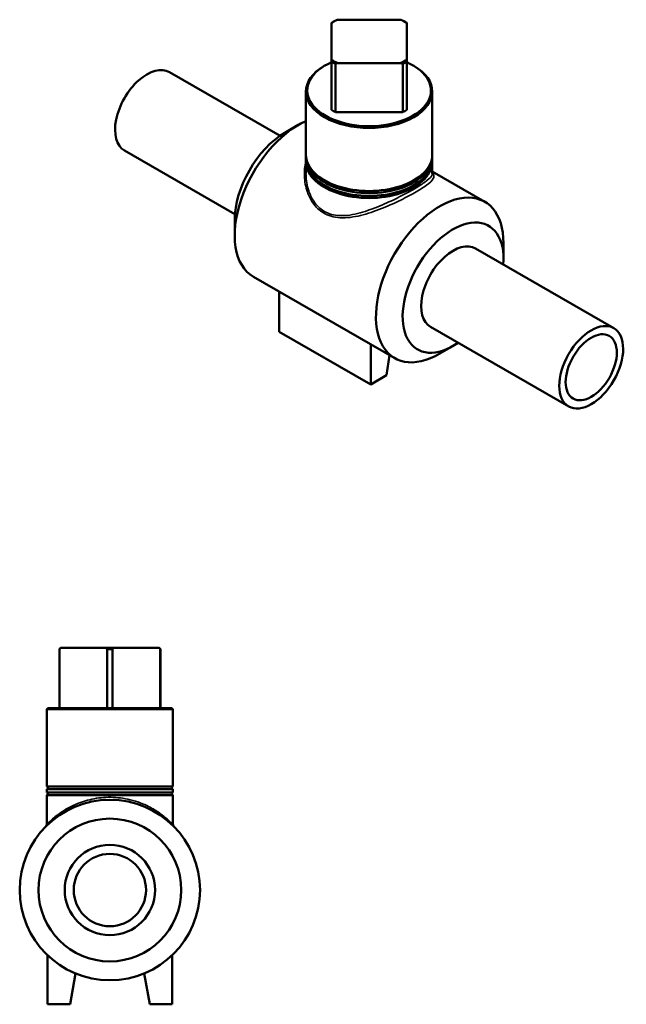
# Model space of a CAD drawing. Header units: inches. Extents: x 0.1 to 55.1, y 0.6 to 35.8.
# Tile 5 of 5: x 39.2 to 55.1, y 10.1 to 35.8. Entities that reach past the tile are written whole.
import ezdxf

# ---------------------------------------------------------------- set-up
doc = ezdxf.new("R2010")
doc.units = ezdxf.units.IN
doc.header["$MEASUREMENT"] = 0
doc.layers.add('Visible (ANSI)', color=7, linetype='Continuous', lineweight=50)
doc.layers.add('Visible Narrow (ANSI)', color=7, linetype='Continuous', lineweight=35)

msp = doc.modelspace()

# ---------------------------------------------------------------- linework, layer by layer
at = {"layer": 'Visible (ANSI)'}
for p, q in [((49.221, 35.849), (47.554, 35.849)), ((47.403, 35.762), (47.403, 34.802)), ((47.472, 35.805), (47.448, 35.792)), ((49.303, 35.805), (49.326, 35.792)), ((49.371, 34.802), (49.371, 35.762)), ((47.237, 34.652), (47.213, 34.638)), ((47.403, 34.746), (47.403, 33.486)), ((47.503, 33.428), (47.503, 34.688)), ((47.554, 34.715), (49.221, 34.715)), ((49.271, 34.688), (49.271, 33.428)), ((49.371, 33.486), (49.371, 34.746)), ((49.537, 34.652), (49.561, 34.638)), ((43.159, 34.476), (46.054, 32.809)), ((46.734, 32.316), (46.734, 33.968)), ((50.041, 32.316), (50.041, 33.968)), ((47.503, 33.428), (49.271, 33.428)), ((46.183, 32.891), (46.531, 33.093)), ((41.978, 32.425), (44.873, 30.758)), ((46.734, 32.187), (46.734, 32.262)), ((50.041, 32.187), (50.041, 32.262)), ((46.734, 31.818), (46.734, 32.133)), ((50.041, 31.818), (50.041, 32.133)), ((50.041, 31.874), (51.416, 31.082)), ((44.867, 30.606), (44.867, 30.204)), ((51.908, 29.594), (51.908, 29.996)), ((51.177, 29.859), (54.796, 27.775)), ((45.358, 29.118), (49.059, 26.988)), ((46.035, 27.678), (46.035, 28.729)), ((46.035, 27.678), (48.429, 26.299)), ((49.996, 27.808), (53.615, 25.724)), ((48.429, 27.35), (48.429, 26.299)), ((48.847, 26.54), (48.92, 27.067)), ((50.592, 27.309), (50.244, 27.107)), ((48.429, 26.299), (48.847, 26.54)), ((40.307, 19.402), (40.274, 19.369)), ((40.276, 19.369), (40.274, 19.369)), ((40.274, 17.827), (40.274, 19.369)), ((40.276, 17.827), (40.276, 19.369)), ((40.307, 19.402), (40.312, 19.402)), ((40.312, 19.402), (41.49, 19.402)), ((41.49, 19.402), (41.703, 19.402)), ((41.526, 19.369), (41.526, 17.827)), ((41.668, 19.369), (41.526, 19.369)), ((41.668, 17.827), (41.668, 19.369)), ((41.703, 19.402), (42.882, 19.402)), ((42.882, 19.402), (42.887, 19.402)), ((42.887, 19.402), (42.92, 19.369)), ((42.918, 19.369), (42.918, 17.827)), ((42.92, 19.369), (42.918, 19.369)), ((42.92, 17.827), (42.92, 19.369)), ((39.976, 17.827), (39.943, 17.794)), ((43.25, 17.794), (39.943, 17.794)), ((39.943, 15.773), (39.943, 17.794)), ((39.976, 17.827), (43.217, 17.827)), ((43.217, 17.827), (43.25, 17.794)), ((43.25, 15.773), (43.25, 17.794)), ((43.25, 15.773), (39.943, 15.773)), ((43.25, 15.707), (39.943, 15.707)), ((39.943, 15.616), (39.943, 15.707)), ((43.25, 15.616), (39.943, 15.616)), ((43.25, 15.55), (39.943, 15.55)), ((39.943, 14.778), (39.943, 15.55)), ((43.25, 15.616), (43.25, 15.707)), ((43.25, 14.778), (43.25, 15.55)), ((39.963, 11.357), (39.963, 10.071)), ((43.231, 11.357), (43.231, 10.071)), ((40.554, 10.071), (40.696, 10.879)), ((42.64, 10.071), (42.498, 10.879)), ((39.963, 10.071), (40.554, 10.071)), ((43.231, 10.071), (42.64, 10.071))]:
    msp.add_line(p, q, dxfattribs=at)
for radius in [2.362, 1.869, 1.183, 0.947]:
    msp.add_circle((41.597, 13.063), radius, dxfattribs=at)
for centre, radius, start, end in [((39.943, 15.74), 0.0331, 270, 90), ((43.25, 15.74), 0.0331, 90, 270), ((39.943, 15.583), 0.0331, 270, 90), ((43.25, 15.583), 0.0331, 90, 270), ((39.877, 14.778), 0.0661, 315.0863, 0), ((43.317, 14.778), 0.0661, 180, 224.9137)]:
    msp.add_arc(centre, radius, start, end, dxfattribs=at)
for centre, major_axis, ratio, start_param, end_param in [((48.387, 35.282), (1.29, 0), 0.575862, 2.273456, 2.438932), ((48.387, 35.282), (1.29, 0), 0.575862, 0.70266, 0.868136), ((48.387, 35.255), (-1.323, 0), 0.575862, 5.50164, 5.551497), ((48.387, 35.255), (-1.323, 0), 0.575862, 3.873281, 3.923138), ((48.387, 35.282), (-1.29, 0), 0.575862, 0.70266, 0.868136), ((48.387, 35.282), (-1.29, 0), 0.575862, 2.273456, 2.438932), ((42.569, 33.451), (0.59, 1.025), 0.578093, 0, 3.141593), ((48.387, 33.968), (-1.654, 0), 0.575862, 5.50164, 10.206324), ((48.387, 33.995), (1.62, 0), 0.575862, 2.223562, 7.201216), ((48.387, 35.255), (1.323, 0), 0.575862, 3.873281, 3.980701), ((48.387, 35.255), (1.323, 0), 0.575862, 5.444077, 5.551497), ((48.387, 33.995), (1.323, 0), 0.575862, 3.873281, 3.980701), ((48.387, 33.995), (1.323, 0), 0.575862, 5.444077, 5.551497), ((46.537, 31.165), (-1.179, -2.047), 0.578093, 3.807066, 6.283185), ((46.188, 31.366), (-0.932, -1.619), 0.578093, 3.928925, 5.495853), ((48.387, 32.262), (-1.654, 0), 0.575862, 6.254788, 9.453176), ((48.387, 32.316), (-1.654, 0), 0.575862, 0, 3.141593), ((48.387, 32.133), (-1.654, 0), 0.575862, 6.254788, 9.453176), ((48.387, 32.187), (-1.654, 0), 0.575862, 0, 3.141593), ((50.237, 29.035), (1.179, 2.047), 0.578093, 5.495853, 10.21211), ((50.586, 28.834), (0.932, 1.619), 0.578093, 5.398024, 10.309939), ((50.586, 28.834), (0.59, 1.025), 0.578093, 0, 3.141593)]:
    msp.add_ellipse(centre, major_axis=major_axis, ratio=ratio, start_param=start_param, end_param=end_param, dxfattribs=at)
for major_axis in [(0.59, 1.025), (0.473, 0.821)]:
    msp.add_ellipse((54.205, 26.749), major_axis=major_axis, ratio=0.578093, dxfattribs=at)
for points in [[(47.403, 35.764), (47.403, 35.763), (47.403, 35.762)], [(49.371, 35.762), (49.371, 35.763), (49.371, 35.764)], [(47.403, 34.802), (47.403, 34.775), (47.403, 34.746)], [(49.371, 34.746), (49.371, 34.775), (49.371, 34.802)], [(47.503, 34.688), (47.529, 34.702), (47.554, 34.715)], [(49.221, 34.715), (49.246, 34.702), (49.271, 34.688)], [(40.276, 19.369), (40.294, 19.386), (40.312, 19.402)], [(41.49, 19.402), (41.508, 19.386), (41.526, 19.369)], [(41.668, 19.369), (41.686, 19.386), (41.703, 19.402)], [(42.882, 19.402), (42.9, 19.386), (42.918, 19.369)]]:
    msp.add_rational_spline(points, [1, 1.00018547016, 1], degree=2, dxfattribs=at)
at = {"layer": 'Visible Narrow (ANSI)'}
for points, knots in [([(46.734, 32.14), (46.7, 32.016), (46.687, 31.884), (46.697, 31.611), (46.724, 31.469), (46.807, 31.236), (46.854, 31.142), (46.986, 30.949), (47.08, 30.857), (47.254, 30.753), (47.322, 30.723), (47.467, 30.681), (47.545, 30.668), (47.799, 30.654), (47.981, 30.68), (48.346, 30.769), (48.529, 30.831), (48.864, 30.963), (49.016, 31.03), (49.311, 31.172), (49.452, 31.245), (49.701, 31.386), (49.807, 31.453), (49.98, 31.58), (50.039, 31.638), (50.087, 31.728), (50.089, 31.763), (50.066, 31.813), (50.056, 31.828), (50.041, 31.844)], [-30.892975, -30.892975, -30.892975, -30.892975, -29.759975, -29.759975, -28.558713, -28.558713, -27.680748, -27.680748, -26.568503, -26.568503, -25.931056, -25.931056, -25.267362, -25.267362, -23.823069, -23.823069, -22.416638, -22.416638, -21.221313, -21.221313, -19.988119, -19.988119, -18.725818, -18.725818, -17.287695, -17.287695, -16.181604, -16.181604, -15.670096, -15.670096, -15.670096, -15.670096]), ([(50.041, 31.818), (50.041, 31.799), (50.034, 31.778), (49.991, 31.709), (49.931, 31.654), (49.758, 31.532), (49.653, 31.467), (49.407, 31.327), (49.268, 31.253), (48.979, 31.11), (48.83, 31.041), (48.502, 30.905), (48.324, 30.839), (47.969, 30.743), (47.792, 30.713), (47.547, 30.722), (47.471, 30.733), (47.331, 30.772), (47.265, 30.8), (47.099, 30.9), (47.009, 30.99), (46.883, 31.18), (46.839, 31.274), (46.761, 31.504), (46.737, 31.645), (46.734, 31.796), (46.734, 31.807), (46.734, 31.818)], [16.596811, 16.596811, 16.596811, 16.596811, 17.287695, 17.287695, 18.725818, 18.725818, 19.988119, 19.988119, 21.221313, 21.221313, 22.416638, 22.416638, 23.823069, 23.823069, 25.267362, 25.267362, 25.931056, 25.931056, 26.568503, 26.568503, 27.680748, 27.680748, 28.558713, 28.558713, 29.759975, 29.759975, 29.855952, 29.855952, 29.855952, 29.855952]), ([(43.25, 14.778), (43.25, 14.778), (43.238, 14.79), (43.19, 14.839), (43.149, 14.878), (43.037, 14.976), (42.961, 15.037), (42.783, 15.158), (42.681, 15.218), (42.418, 15.343), (42.248, 15.403), (41.902, 15.477), (41.73, 15.494), (41.39, 15.488), (41.224, 15.466), (40.918, 15.392), (40.778, 15.342), (40.505, 15.216), (40.377, 15.138), (40.163, 14.984), (40.077, 14.908), (39.994, 14.829), (39.974, 14.809), (39.949, 14.784), (39.943, 14.778), (39.943, 14.778)], [13.263129, 13.263129, 13.263129, 13.263129, 14.100213, 14.100213, 15.062702, 15.062702, 16.181604, 16.181604, 17.287695, 17.287695, 18.725818, 18.725818, 19.988119, 19.988119, 21.221313, 21.221313, 22.416638, 22.416638, 23.823069, 23.823069, 25.267362, 25.267362, 25.931056, 25.931056, 26.522293, 26.522293, 26.522293, 26.522293])]:
    msp.add_open_spline(points, degree=3, knots=knots, dxfattribs=at)

doc.saveas('drawing.dxf')
